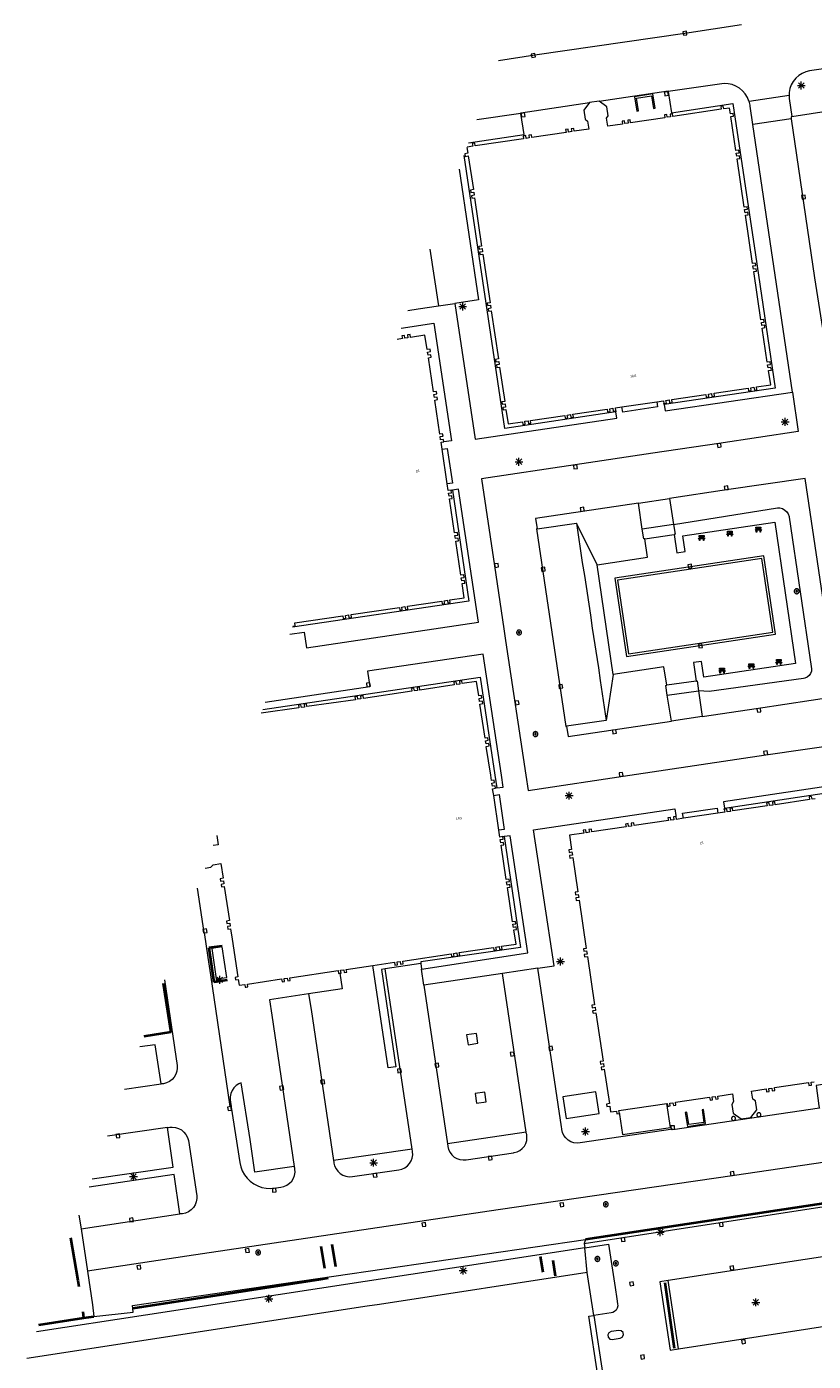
# Model space of a CAD drawing. Header units: metres. Extents: x 135779 to 137489, y 452643 to 455118.
# Tile 77 of 256: x 135882 to 135981, y 453326 to 453494. Entities that reach past the tile are written whole.
import ezdxf
from ezdxf.enums import TextEntityAlignment as Align

# ---------------------------------------------------------------- set-up
doc = ezdxf.new("R2010")
doc.units = ezdxf.units.M
doc.linetypes.add('DGN_Style_3', pattern=[78.572352, 56.123108, -22.449243])
doc.linetypes.add('DGN_Style_4', pattern=[89.853097, 44.898487, -22.449243, 0.056123, -22.449243])
for name, color, linetype, lineweight in [('KTop_BTD_Groenvoorziening', 62, 'Continuous', 13), ('KTop_NAR_Huisnummer (t)', 7, 'Continuous', 13), ('KTop_NAR_Huisnummer tijdelijk (t)', 7, 'Continuous', 13), ('KTop_OBW_Overig Plus', 1, 'Continuous', 13), ('KTop_OTD_Gesloten verharding', 15, 'Continuous', 13), ('KTop_PAL_Afsluitpaal', 222, 'Continuous', 13), ('KTop_PAL_Lichtmast', 40, 'Continuous', 13), ('KTop_PND_Grondvlaksituatie van BAG-pand [tachy]', 1, 'Continuous', 13), ('KTop_PND_Pandscheiding', 40, 'Continuous', 13), ('KTop_PUT_Inspectie- of rioolput', 15, 'Continuous', 13), ('KTop_PUT_Kolk', 15, 'Continuous', 13), ('KTop_SHD_Hek (l)', 15, 'DGN_Style_4', 40), ('KTop_SHD_Muur', 15, 'Continuous', 13), ('KTop_STM_Bank', 40, 'Continuous', 13), ('KTop_VGO_Haag (l)', 92, 'DGN_Style_3', 40), ('KTop_WGD_Parkeervlak', 251, 'Continuous', 13), ('KTop_WGD_Rijbaan_Lokale weg', 251, 'Continuous', 13), ('KTop_WGD_Rijbaan_Lokale weg_verkeersdrempel', 40, 'Continuous', 13), ('KTop_WGD_Voetpad', 251, 'Continuous', 13), ('KTop_WGD_Voetpad op trap', 251, 'Continuous', 13)]:
    doc.layers.add(name, color=color, linetype=linetype, lineweight=lineweight)
doc.styles.add('Style-ROVU', font='ROVU.shx')
doc.styles.add('Style-ROVUCURSIEF', font='ROVUCURSIEF.shx')

# ---------------------------------------------------------------- blocks, each defined once
blk = doc.blocks.new('PAL_Lichtmast')
at = {"layer": 'KTop_PAL_Lichtmast'}
for p, q in [((-0.35, -0.35), (0.35, 0.35)), ((0.35, -0.35), (-0.35, 0.35)), ((0, -0.5), (0, 0.5)), ((-0.5, 0), (0.5, 0))]:
    blk.add_line(p, q, dxfattribs=at)
blk = doc.blocks.new('PAL_Afsluitpaal')
at = {"layer": 'KTop_PAL_Afsluitpaal', "flags": 128}
blk.add_lwpolyline([(0.25, 0), (0.25, 0.03), (0.24, 0.05), (0.24, 0.08), (0.23, 0.1), (0.22, 0.13), (0.2, 0.15), (0.19, 0.17), (0.17, 0.19), (0.15, 0.2), (0.12, 0.22), (0.1, 0.23), (0.08, 0.24), (0.05, 0.24), (0.03, 0.25), (0, 0.25), (-0.03, 0.25), (-0.05, 0.24), (-0.08, 0.24), (-0.1, 0.23), (-0.13, 0.22), (-0.15, 0.2), (-0.17, 0.19), (-0.19, 0.17), (-0.2, 0.15), (-0.22, 0.12), (-0.23, 0.1), (-0.24, 0.08), (-0.24, 0.05), (-0.25, 0.03), (-0.25, 0), (-0.25, -0.03), (-0.24, -0.05), (-0.24, -0.08), (-0.23, -0.1), (-0.22, -0.13), (-0.2, -0.15), (-0.19, -0.17), (-0.17, -0.19), (-0.15, -0.2), (-0.12, -0.22), (-0.1, -0.23), (-0.08, -0.24), (-0.05, -0.24), (-0.03, -0.25), (0, -0.25), (0.03, -0.25), (0.05, -0.24), (0.08, -0.24), (0.1, -0.23), (0.13, -0.22), (0.15, -0.2), (0.17, -0.19), (0.19, -0.17), (0.2, -0.15), (0.22, -0.12), (0.23, -0.1), (0.24, -0.08), (0.24, -0.05), (0.25, -0.03), (0.25, 0)], dxfattribs=at)
blk = doc.blocks.new('PUT_Inspectie-_of_rioolput')
at = {"layer": 'KTop_PUT_Inspectie- of rioolput', "flags": 128}
for points in [[(0.31, 0), (0.31, 0.03), (0.3, 0.06), (0.29, 0.1), (0.28, 0.13), (0.27, 0.15), (0.25, 0.18), (0.23, 0.21), (0.21, 0.23), (0.18, 0.25), (0.15, 0.27), (0.13, 0.28), (0.1, 0.29), (0.06, 0.3), (0.03, 0.31), (0, 0.31), (-0.03, 0.31), (-0.06, 0.3), (-0.1, 0.29), (-0.13, 0.28), (-0.16, 0.27), (-0.18, 0.25), (-0.21, 0.23), (-0.23, 0.21), (-0.25, 0.18), (-0.27, 0.15), (-0.28, 0.13), (-0.29, 0.1), (-0.3, 0.06), (-0.31, 0.03), (-0.31, 0), (-0.31, -0.03), (-0.3, -0.06), (-0.29, -0.1), (-0.28, -0.13), (-0.27, -0.16), (-0.25, -0.18), (-0.23, -0.21), (-0.21, -0.23), (-0.18, -0.25), (-0.15, -0.27), (-0.13, -0.28), (-0.1, -0.29), (-0.06, -0.3), (-0.03, -0.31), (0, -0.31), (0.03, -0.31), (0.06, -0.3), (0.1, -0.29), (0.13, -0.28), (0.15, -0.27), (0.18, -0.25), (0.21, -0.23), (0.23, -0.21), (0.25, -0.18), (0.27, -0.15), (0.28, -0.13), (0.29, -0.1), (0.3, -0.06), (0.31, -0.03), (0.31, 0)], [(0.1, 0), (0.09, 0.01), (0.09, 0.02), (0.09, 0.03), (0.09, 0.04), (0.08, 0.05), (0.08, 0.06), (0.07, 0.06), (0.06, 0.07), (0.06, 0.08), (0.05, 0.08), (0.04, 0.09), (0.03, 0.09), (0.02, 0.09), (0.01, 0.09), (0, 0.09), (-0.01, 0.09), (-0.02, 0.09), (-0.03, 0.09), (-0.04, 0.09), (-0.05, 0.08), (-0.06, 0.08), (-0.06, 0.07), (-0.07, 0.06), (-0.08, 0.06), (-0.08, 0.05), (-0.09, 0.04), (-0.09, 0.03), (-0.09, 0.02), (-0.09, 0.01), (-0.09, 0), (-0.09, -0.01), (-0.09, -0.02), (-0.09, -0.03), (-0.09, -0.04), (-0.08, -0.05), (-0.08, -0.06), (-0.07, -0.06), (-0.06, -0.07), (-0.06, -0.08), (-0.05, -0.08), (-0.04, -0.09), (-0.03, -0.09), (-0.02, -0.09), (-0.01, -0.09), (0, -0.09), (0.01, -0.09), (0.02, -0.09), (0.03, -0.09), (0.04, -0.09), (0.05, -0.08), (0.06, -0.08), (0.06, -0.07), (0.07, -0.06), (0.08, -0.06), (0.08, -0.05), (0.09, -0.04), (0.09, -0.03), (0.09, -0.02), (0.09, -0.01), (0.1, 0)], [(0.04, 0), (0.03, 0), (0.03, 0.01), (0.03, 0.01), (0.03, 0.01), (0.03, 0.02), (0.03, 0.02), (0.03, 0.02), (0.02, 0.03), (0.02, 0.03), (0.02, 0.03), (0.01, 0.03), (0.01, 0.03), (0.01, 0.03), (0, 0.03), (0, 0.03), (0, 0.03), (-0.01, 0.03), (-0.01, 0.03), (-0.01, 0.03), (-0.02, 0.03), (-0.02, 0.03), (-0.02, 0.03), (-0.03, 0.02), (-0.03, 0.02), (-0.03, 0.02), (-0.03, 0.01), (-0.03, 0.01), (-0.03, 0.01), (-0.03, 0), (-0.03, 0), (-0.03, 0), (-0.03, -0.01), (-0.03, -0.01), (-0.03, -0.01), (-0.03, -0.02), (-0.03, -0.02), (-0.03, -0.02), (-0.02, -0.03), (-0.02, -0.03), (-0.02, -0.03), (-0.01, -0.03), (-0.01, -0.03), (-0.01, -0.03), (0, -0.03), (0, -0.03), (0, -0.03), (0.01, -0.03), (0.01, -0.03), (0.01, -0.03), (0.02, -0.03), (0.02, -0.03), (0.02, -0.03), (0.03, -0.02), (0.03, -0.02), (0.03, -0.02), (0.03, -0.01), (0.03, -0.01), (0.03, -0.01), (0.03, 0), (0.04, 0)], [(0.01, 0.02), (0.01, 0.02), (0.01, 0.02), (0, 0.02), (0, 0.02), (0, 0.02), (0, 0.02), (-0.01, 0.02), (-0.01, 0.02), (-0.01, 0.02), (-0.01, 0.02), (-0.01, 0.02), (-0.02, 0.02), (-0.02, 0.01), (-0.02, 0.01), (-0.02, 0.01), (-0.02, 0.01), (-0.02, 0.01), (-0.02, 0), (-0.02, 0), (-0.02, 0), (-0.02, 0), (-0.02, -0.01), (-0.02, -0.01), (-0.02, -0.01), (-0.02, -0.01), (-0.02, -0.01), (-0.02, -0.02), (-0.01, -0.02), (-0.01, -0.02), (-0.01, -0.02), (-0.01, -0.02), (-0.01, -0.02), (0, -0.02), (0, -0.02), (0, -0.02), (0, -0.02), (0.01, -0.02), (0.01, -0.02), (0.01, -0.02), (0.01, -0.02), (0.01, -0.02), (0.02, -0.02), (0.02, -0.01), (0.02, -0.01), (0.02, -0.01), (0.02, -0.01), (0.02, -0.01), (0.02, 0), (0.02, 0), (0.02, 0), (0.02, 0), (0.02, 0.01), (0.02, 0.01), (0.02, 0.01), (0.02, 0.01), (0.02, 0.01), (0.02, 0.02), (0.01, 0.02), (0.01, 0.02), (0.01, 0.02)]]:
    blk.add_lwpolyline(points, dxfattribs=at)
blk = doc.blocks.new('PUT_Kolk')
at = {"layer": 'KTop_PUT_Kolk', "flags": 128}
blk.add_lwpolyline([(0.22, -0.23), (0.22, 0.22), (-0.23, 0.22), (-0.23, -0.23), (0.22, -0.23)], dxfattribs=at)
blk = doc.blocks.new('STM_Bank')
at = {"layer": 'KTop_STM_Bank'}
for p, q in [((-0.42, -0.09), (-0.3, 0.02)), ((-0.3, 0.31), (0.3, 0.31)), ((-0.3, 0.14), (-0.3, 0.31)), ((-0.2, 0.14), (-0.3, 0.14)), ((-0.3, 0.02), (-0.2, 0.02)), ((-0.2, 0.02), (-0.2, 0.14)), ((0.16, 0.14), (-0.15, 0.14)), ((-0.15, 0.14), (-0.15, 0.02)), ((-0.15, 0.02), (0.16, 0.02)), ((0.16, 0.02), (0.16, 0.14)), ((0.3, 0.14), (0.2, 0.14)), ((0.2, 0.14), (0.2, 0.02)), ((0.2, 0.02), (0.3, 0.02)), ((0.3, 0.31), (0.3, 0.14)), ((0.3, 0.02), (0.42, -0.09)), ((-0.26, -0.09), (-0.42, -0.09)), ((-0.26, -0.31), (-0.26, -0.09)), ((-0.21, -0.31), (-0.26, -0.31)), ((0.22, -0.09), (-0.21, -0.09)), ((-0.21, -0.09), (-0.21, -0.31)), ((0.22, -0.31), (0.22, -0.09)), ((0.26, -0.31), (0.22, -0.31)), ((0.42, -0.09), (0.26, -0.09)), ((0.26, -0.09), (0.26, -0.31))]:
    blk.add_line(p, q, dxfattribs=at)

msp = doc.modelspace()

# ---------------------------------------------------------------- linework, layer by layer
at = {"layer": 'KTop_BTD_Groenvoorziening', "flags": 128}
for points in [[(135963.02, 453486.25), (135963.44, 453483.59), (135971.19, 453484.75), (135974.05, 453465.67), (135976.53, 453448.83), (135962.54, 453446.76)], [(135937.86, 453479.79), (135944.88, 453480.83), (135944.45, 453483.49)], [(135956.42, 453445.84), (135942.41, 453443.75), (135937.28, 453478.2)], [(135935.82, 453435.96), (135937.87, 453421.97), (135915.65, 453418.66)], [(135963.71, 453431.64), (135976.8, 453433.73), (135977.13, 453433.72), (135977.45, 453433.63), (135977.74, 453433.46), (135977.98, 453433.24), (135978.16, 453432.96), (135978.27, 453432.64), (135978.28, 453432.56), (135981.07, 453413.73), (135981.12, 453413.42), (135981.09, 453413.12), (135980.98, 453412.83), (135980.8, 453412.57), (135980.56, 453412.38), (135980.28, 453412.24), (135980.08, 453412.2), (135968.18, 453410.56), (135966.86, 453410.66)], [(135954.05, 453426.55), (135951.46, 453431.82)], [(135911.88, 453408.31), (135939.32, 453412.39), (135941.16, 453400), (135941.4, 453398.39)], [(135956.11, 453412.72), (135955.2, 453406.92)], [(135970.13, 453395.85), (135984.1, 453397.95), (135989.49, 453362.04), (135981.68, 453360.85), (135982.05, 453358.27), (135982.09, 453358.09)], [(135942.32, 453392.25), (135944.41, 453378.26), (135931.81, 453376.45), (135931.81, 453376.23)], [(135915.87, 453350.64), (135910.9, 453349.9), (135910.29, 453354.04), (135909.18, 453361.18), (135908.87, 453361.05), (135908.54, 453360.83), (135908.25, 453360.54), (135908.03, 453360.21), (135907.87, 453359.84), (135907.8, 453359.44), (135907.8, 453359.04), (135907.91, 453358.2)]]:
    msp.add_lwpolyline(points, dxfattribs=at)
at = {"layer": 'KTop_OBW_Overig Plus', "flags": 128}
msp.add_lwpolyline([(135906.02, 453374.3), (135907.34, 453374.48), (135906.79, 453378.34), (135905.47, 453378.15), (135906.02, 453374.3)], dxfattribs=at)
at = {"layer": 'KTop_OTD_Gesloten verharding', "flags": 128}
msp.add_lwpolyline([(135952.61, 453341.43), (135952.45, 453340.92)], dxfattribs=at)
at = {"layer": 'KTop_PND_Grondvlaksituatie van BAG-pand [tachy]', "flags": 128}
for points in [[(135953.12, 453484.88), (135952.4, 453483.9), (135952.56, 453482.79), (135952.86, 453482.52), (135953.02, 453481.52), (135951.17, 453481.25), (135951.12, 453481.6), (135950.8, 453481.56), (135950.86, 453481.2), (135950.46, 453481.14), (135950.41, 453481.5), (135950.09, 453481.45), (135950.14, 453481.1), (135945.83, 453480.45), (135945.78, 453480.81), (135945.46, 453480.76), (135945.51, 453480.41), (135945.12, 453480.35), (135945.06, 453480.71), (135944.9, 453480.68), (135944.75, 453480.66), (135944.8, 453480.3), (135938.69, 453479.4), (135938.64, 453479.75), (135938.32, 453479.71), (135938.37, 453479.35), (135937.66, 453479.24)], [(135954.34, 453485.03), (135953.12, 453484.88)], [(135962.49, 453446.89), (135962.81, 453446.94), (135962.75, 453447.29), (135963.15, 453447.35), (135963.2, 453447), (135963.52, 453447.04), (135963.47, 453447.4), (135967.79, 453448.04), (135967.84, 453447.69), (135968.16, 453447.73), (135968.11, 453448.09), (135968.5, 453448.15), (135968.55, 453447.79), (135968.87, 453447.84), (135968.82, 453448.2), (135973.13, 453448.84), (135973.18, 453448.48), (135973.5, 453448.53), (135973.45, 453448.89), (135973.84, 453448.94), (135973.9, 453448.59), (135974.21, 453448.64), (135974.16, 453448.99), (135975.96, 453449.26), (135975.68, 453451.07), (135976.04, 453451.12), (135975.99, 453451.44), (135975.63, 453451.39), (135975.57, 453451.78), (135975.93, 453451.84), (135975.88, 453452.15), (135975.53, 453452.1), (135974.89, 453456.41), (135975.24, 453456.47), (135975.2, 453456.78), (135974.84, 453456.73), (135974.78, 453457.13), (135975.14, 453457.18), (135975.09, 453457.5), (135974.73, 453457.44), (135973.83, 453463.54), (135974.18, 453463.59), (135974.14, 453463.91), (135973.78, 453463.85), (135973.72, 453464.25), (135974.08, 453464.3), (135974.03, 453464.62), (135973.67, 453464.57), (135972.77, 453470.65), (135973.13, 453470.7), (135973.08, 453471.02), (135972.73, 453470.97), (135972.67, 453471.36), (135973.02, 453471.41), (135972.98, 453471.73), (135972.62, 453471.68), (135971.72, 453477.77), (135972.07, 453477.82), (135972.03, 453478.14), (135971.67, 453478.09), (135971.61, 453478.48), (135971.97, 453478.54), (135971.92, 453478.85), (135971.57, 453478.8), (135970.93, 453483.12), (135971.28, 453483.17), (135971.24, 453483.49), (135970.88, 453483.44), (135970.77, 453484.18), (135970.03, 453484.07), (135969.98, 453484.42), (135969.66, 453484.38), (135969.71, 453484.02), (135963.63, 453483.11), (135963.58, 453483.47), (135963.46, 453483.45), (135963.26, 453483.42), (135963.32, 453483.07), (135962.92, 453483.01), (135962.87, 453483.36), (135962.55, 453483.32), (135962.61, 453482.96), (135958.29, 453482.32), (135958.24, 453482.67), (135957.92, 453482.63), (135957.98, 453482.27), (135957.58, 453482.21), (135957.53, 453482.57), (135957.21, 453482.52), (135957.27, 453482.16), (135955.43, 453481.89), (135955.24, 453482.88), (135955.45, 453483.19), (135955.29, 453484.33), (135954.34, 453485.03)], [(135937.65, 453479.21), (135937.76, 453478.47), (135937.38, 453478.41), (135937.43, 453478.08), (135937.81, 453478.13), (135938.46, 453473.88), (135938.1, 453473.83), (135938.14, 453473.52), (135938.5, 453473.56), (135938.55, 453473.17), (135938.2, 453473.11), (135938.25, 453472.8), (135938.6, 453472.85), (135939.5, 453466.76), (135939.15, 453466.7), (135939.2, 453466.39), (135939.55, 453466.44), (135939.61, 453466.05), (135939.25, 453465.99), (135939.3, 453465.68), (135939.66, 453465.73), (135940.56, 453459.62), (135940.21, 453459.57), (135940.25, 453459.26), (135940.61, 453459.31), (135940.67, 453458.91), (135940.31, 453458.86), (135940.36, 453458.54), (135940.71, 453458.6), (135941.62, 453452.52), (135941.26, 453452.47), (135941.31, 453452.15), (135941.66, 453452.21), (135941.72, 453451.81), (135941.37, 453451.76), (135941.41, 453451.44), (135941.77, 453451.49), (135942.41, 453447.17), (135942.05, 453447.11), (135942.1, 453446.8), (135942.45, 453446.85), (135942.51, 453446.45), (135942.16, 453446.4), (135942.2, 453446.09), (135942.56, 453446.14), (135942.83, 453444.34), (135944.64, 453444.6), (135944.69, 453444.25), (135945.01, 453444.29), (135944.95, 453444.65), (135945.35, 453444.71), (135945.4, 453444.35), (135945.72, 453444.4), (135945.67, 453444.76), (135949.99, 453445.4), (135950.04, 453445.04), (135950.36, 453445.09), (135950.3, 453445.44), (135950.7, 453445.5), (135950.75, 453445.15), (135951.07, 453445.19), (135951.02, 453445.55), (135955.34, 453446.19), (135955.39, 453445.84), (135955.71, 453445.88), (135955.65, 453446.24), (135956.05, 453446.3), (135956.1, 453445.94), (135956.42, 453445.99)], [(135934.74, 453442.06), (135934.69, 453442.37), (135934.33, 453442.32), (135934.27, 453442.72), (135934.63, 453442.77), (135934.58, 453443.09), (135934.22, 453443.03), (135933.58, 453447.33), (135933.94, 453447.39), (135933.89, 453447.7), (135933.54, 453447.65), (135933.48, 453448.04), (135933.83, 453448.1), (135933.79, 453448.41), (135933.43, 453448.36), (135932.79, 453452.68), (135933.14, 453452.73), (135933.1, 453453.05), (135932.74, 453453), (135932.68, 453453.39), (135933.04, 453453.44), (135932.99, 453453.76), (135932.63, 453453.7), (135932.35, 453455.51), (135930.53, 453455.24), (135930.48, 453455.6), (135930.16, 453455.55), (135930.21, 453455.19), (135929.82, 453455.13), (135929.77, 453455.49), (135929.45, 453455.44), (135929.5, 453455.09), (135928.85, 453454.99)], [(135957.2, 453446.46), (135961.59, 453447.12)], [(135961.59, 453447.12), (135962.44, 453447.25), (135962.49, 453446.89)], [(135956.42, 453445.99), (135956.37, 453446.34), (135957.2, 453446.46)], [(135934.51, 453441.12), (135934.38, 453442.01), (135934.74, 453442.06)], [(135935.16, 453436.75), (135934.51, 453441.12)], [(135935.64, 453435.96), (135935.28, 453435.91), (135935.16, 453436.75)], [(135915.7, 453418.82), (135915.97, 453418.85), (135915.92, 453419.21), (135922, 453420.12), (135922.05, 453419.76), (135922.37, 453419.81), (135922.31, 453420.16), (135922.71, 453420.22), (135922.76, 453419.87), (135923.08, 453419.91), (135923.03, 453420.27), (135929.12, 453421.17), (135929.17, 453420.82), (135929.49, 453420.86), (135929.44, 453421.22), (135929.83, 453421.28), (135929.88, 453420.92), (135930.2, 453420.97), (135930.15, 453421.33), (135934.47, 453421.97), (135934.52, 453421.61), (135934.84, 453421.66), (135934.79, 453422.02), (135935.18, 453422.07), (135935.24, 453421.72), (135935.55, 453421.77), (135935.5, 453422.12), (135937.31, 453422.39), (135937.04, 453424.2), (135937.39, 453424.25), (135937.35, 453424.57), (135936.99, 453424.52), (135936.93, 453424.91), (135937.29, 453424.96), (135937.24, 453425.28), (135936.88, 453425.23), (135936.24, 453429.54), (135936.59, 453429.59), (135936.55, 453429.91), (135936.19, 453429.86), (135936.13, 453430.25), (135936.49, 453430.3), (135936.44, 453430.62), (135936.08, 453430.57), (135935.44, 453434.88), (135935.79, 453434.93), (135935.75, 453435.25), (135935.39, 453435.19), (135935.33, 453435.59), (135935.69, 453435.64), (135935.64, 453435.96)], [(135941.25, 453398.35), (135941.2, 453398.67), (135940.85, 453398.61), (135940.79, 453399.01), (135941.14, 453399.06), (135941.1, 453399.38), (135940.74, 453399.33), (135940.64, 453400), (135940.09, 453403.64), (135940.45, 453403.69), (135940.4, 453404.01), (135940.05, 453403.96), (135939.99, 453404.35), (135940.34, 453404.4), (135940.3, 453404.72), (135939.94, 453404.67), (135939.29, 453408.98), (135939.65, 453409.03), (135939.6, 453409.35), (135939.25, 453409.3), (135939.19, 453409.69), (135939.54, 453409.75), (135939.5, 453410.06), (135939.14, 453410.01), (135938.87, 453411.82), (135937.06, 453411.55), (135937.01, 453411.9), (135936.69, 453411.86), (135936.75, 453411.5), (135936.35, 453411.44), (135936.3, 453411.8), (135935.98, 453411.75), (135936.03, 453411.39), (135931.72, 453410.75), (135931.67, 453411.11), (135931.36, 453411.06), (135931.41, 453410.7), (135931.01, 453410.64), (135930.96, 453411), (135930.64, 453410.95), (135930.7, 453410.6), (135924.6, 453409.68), (135924.55, 453410.04), (135924.23, 453409.99), (135924.28, 453409.63), (135923.89, 453409.58), (135923.83, 453409.93), (135923.52, 453409.89), (135923.57, 453409.53), (135917.47, 453408.65), (135917.42, 453409.01), (135917.1, 453408.96), (135917.15, 453408.6), (135916.76, 453408.55), (135916.71, 453408.9), (135916.39, 453408.86), (135916.44, 453408.5), (135911.71, 453407.82)], [(135941.02, 453397.44), (135940.89, 453398.3), (135941.25, 453398.35)], [(135941.68, 453393.05), (135941.02, 453397.44)], [(135981.57, 453397.03), (135981.17, 453396.97), (135981.12, 453397.33), (135980.8, 453397.28), (135980.85, 453396.92), (135976.54, 453396.28), (135976.48, 453396.64), (135976.17, 453396.59), (135976.22, 453396.24), (135975.82, 453396.18), (135975.77, 453396.53), (135975.45, 453396.49), (135975.51, 453396.13), (135971.19, 453395.49), (135971.14, 453395.85), (135970.82, 453395.8), (135970.87, 453395.44), (135970.48, 453395.38), (135970.43, 453395.74), (135970.11, 453395.69)], [(135963.99, 453394.79), (135963.7, 453394.74), (135963.76, 453394.39), (135963.36, 453394.33), (135963.31, 453394.68), (135962.99, 453394.64), (135963.05, 453394.28), (135958.74, 453393.64), (135958.69, 453393.99), (135958.37, 453393.95), (135958.42, 453393.59), (135958.03, 453393.53), (135957.97, 453393.89), (135957.66, 453393.84), (135957.71, 453393.49), (135953.4, 453392.84), (135953.35, 453393.2), (135953.04, 453393.15), (135953.09, 453392.8), (135952.69, 453392.74), (135952.64, 453393.09), (135952.32, 453393.05), (135952.38, 453392.69), (135950.57, 453392.42), (135950.84, 453390.63), (135950.49, 453390.58), (135950.54, 453390.26), (135950.89, 453390.32), (135950.95, 453389.92), (135950.6, 453389.87), (135950.64, 453389.55), (135951, 453389.6), (135951.64, 453385.28), (135951.28, 453385.23), (135951.33, 453384.91), (135951.69, 453384.96), (135951.74, 453384.57), (135951.39, 453384.51), (135951.44, 453384.2), (135951.79, 453384.25), (135952.69, 453378.15), (135952.34, 453378.1), (135952.38, 453377.78), (135952.74, 453377.84), (135952.8, 453377.44), (135952.44, 453377.39), (135952.49, 453377.07), (135952.85, 453377.12), (135953.75, 453371.04), (135953.4, 453370.98), (135953.45, 453370.67), (135953.8, 453370.72), (135953.86, 453370.33), (135953.5, 453370.27), (135953.55, 453369.96), (135953.91, 453370.01), (135954.81, 453363.92), (135954.46, 453363.87), (135954.51, 453363.55), (135954.86, 453363.61), (135954.92, 453363.21), (135954.57, 453363.16), (135954.61, 453362.84), (135954.97, 453362.9), (135955.61, 453358.57), (135955.26, 453358.51), (135955.31, 453358.2), (135955.66, 453358.25), (135955.77, 453357.52), (135956.5, 453357.63), (135956.55, 453357.27), (135956.87, 453357.32)], [(135964.94, 453394.56), (135964.07, 453394.43), (135964.02, 453394.79), (135963.99, 453394.79)], [(135969.3, 453395.21), (135964.94, 453394.56)], [(135970.11, 453395.69), (135970.16, 453395.34), (135969.3, 453395.21)], [(135942.16, 453392.25), (135941.81, 453392.19), (135941.68, 453393.05)], [(135906.1, 453392.38), (135906.27, 453391.22), (135905.64, 453391.13)], [(135925.77, 453375.99), (135928.52, 453376.4), (135928.57, 453376.04), (135928.89, 453376.09), (135928.83, 453376.44), (135929.23, 453376.5), (135929.28, 453376.15), (135929.6, 453376.19), (135929.55, 453376.55), (135935.65, 453377.47), (135935.71, 453377.11), (135936.02, 453377.16), (135935.97, 453377.52), (135936.37, 453377.58), (135936.42, 453377.22), (135936.74, 453377.27), (135936.68, 453377.62), (135940.99, 453378.27), (135941.04, 453377.92), (135941.36, 453377.96), (135941.31, 453378.32), (135941.7, 453378.38), (135941.76, 453378.02), (135942.07, 453378.07), (135942.02, 453378.43), (135943.84, 453378.7), (135943.56, 453380.47), (135943.91, 453380.53), (135943.86, 453380.85), (135943.51, 453380.79), (135943.45, 453381.19), (135943.8, 453381.24), (135943.76, 453381.56), (135943.4, 453381.51), (135942.76, 453385.82), (135943.11, 453385.87), (135943.07, 453386.19), (135942.71, 453386.14), (135942.65, 453386.53), (135943.01, 453386.59), (135942.96, 453386.9), (135942.6, 453386.85), (135941.96, 453391.16), (135942.31, 453391.22), (135942.27, 453391.53), (135941.91, 453391.48), (135941.85, 453391.88), (135942.21, 453391.93), (135942.16, 453392.25)], [(135904.61, 453388.28), (135905.36, 453388.4), (135905.63, 453388.7), (135906.61, 453388.85), (135906.89, 453386.99), (135906.53, 453386.93), (135906.58, 453386.62), (135906.93, 453386.67), (135906.99, 453386.28), (135906.64, 453386.22), (135906.68, 453385.91), (135907.04, 453385.96), (135907.68, 453381.65), (135907.33, 453381.6), (135907.37, 453381.29), (135907.73, 453381.34), (135907.79, 453380.94), (135907.43, 453380.89), (135907.48, 453380.58), (135907.84, 453380.63), (135908.04, 453379.31), (135908.74, 453374.54), (135908.39, 453374.48), (135908.44, 453374.17), (135908.79, 453374.22), (135908.9, 453373.49), (135909.63, 453373.6), (135909.68, 453373.24), (135909.78, 453373.26), (135910, 453373.29), (135909.95, 453373.65), (135914.27, 453374.29), (135914.32, 453373.93), (135914.64, 453373.98), (135914.59, 453374.33), (135914.98, 453374.39), (135915.04, 453374.04), (135915.35, 453374.08), (135915.3, 453374.44), (135921.39, 453375.34), (135921.45, 453374.98), (135921.62, 453375.01)], [(135921.62, 453375.01), (135921.76, 453375.03), (135921.71, 453375.39), (135922.11, 453375.45), (135922.16, 453375.09), (135922.48, 453375.14), (135922.42, 453375.49), (135925.77, 453375.99)], [(135962.85, 453358.57), (135962.92, 453358.58), (135962.97, 453358.22), (135963.12, 453358.24), (135963.29, 453358.27), (135963.23, 453358.63), (135963.63, 453358.68), (135963.68, 453358.33), (135964, 453358.38), (135963.94, 453358.73), (135968.25, 453359.37), (135968.31, 453359.01), (135968.62, 453359.06), (135968.57, 453359.42), (135968.97, 453359.48), (135969.02, 453359.12), (135969.33, 453359.17), (135969.28, 453359.52), (135971.15, 453359.8), (135971.28, 453358.81), (135971.07, 453358.47), (135971.23, 453357.36), (135972.25, 453356.63), (135973.45, 453356.8), (135974.2, 453357.79), (135974.04, 453358.9), (135973.72, 453359.12), (135973.55, 453360.15), (135975.39, 453360.42), (135975.44, 453360.07), (135975.76, 453360.11), (135975.71, 453360.47), (135976.1, 453360.53), (135976.15, 453360.17), (135976.47, 453360.22), (135976.42, 453360.58), (135980.73, 453361.22), (135980.78, 453360.86), (135981.1, 453360.91), (135981.05, 453361.26), (135981.44, 453361.32)], [(135949.72, 453359.4), (135950.14, 453356.67), (135954.34, 453357.3), (135953.92, 453360.03), (135949.72, 453359.4)], [(135956.87, 453357.32), (135956.89, 453357.17), (135957.27, 453354.65), (135963.3, 453355.54), (135962.85, 453358.57)], [(135952.81, 453337.25), (135926.6, 453333.22), (135925.08, 453332.99), (135882.12, 453326.39)], [(135953.64, 453331.83), (135952.81, 453337.25)], [(135954.78, 453324.36), (135954.14, 453324.25), (135953, 453331.73), (135953.64, 453331.83)]]:
    msp.add_lwpolyline(points, dxfattribs=at)
at = {"layer": 'KTop_PND_Pandscheiding', "flags": 128}
msp.add_lwpolyline([(135956.87, 453357.32), (135956.82, 453357.68), (135962.85, 453358.57)], dxfattribs=at)
at = {"layer": 'KTop_SHD_Hek (l)', "flags": 128}
for points in [[(135906.78, 453378.44), (135905.11, 453378.2)], [(135905.11, 453378.2), (135905.72, 453373.88)], [(135899.33, 453373.76), (135900.29, 453367.56), (135896.89, 453367.05)], [(135907.39, 453374.12), (135905.72, 453373.88)], [(136077.33, 453359.75), (136069.89, 453358.6), (136045.92, 453355.06), (136007.53, 453349.34), (136005.1, 453349.36), (136000.31, 453348.64), (135995.52, 453347.93), (135990.74, 453347.18), (135952.61, 453341.43)], [(135887.65, 453341.63), (135888.56, 453336.25), (135888.69, 453335.51)], [(135921.11, 453337.97), (135920.65, 453340.78)], [(135919.73, 453337.74), (135919.27, 453340.55)], [(135946.9, 453339.28), (135947.2, 453337.3)], [(135948.46, 453338.81), (135948.76, 453336.83)], [(135919.19, 453336.37), (135895.49, 453332.73)], [(135920.15, 453336.52), (135919.19, 453336.37)], [(135889.34, 453331.53), (135889.22, 453332.28)], [(135883.66, 453330.64), (135889.34, 453331.53)], [(135889.34, 453331.53), (135890.57, 453331.72)]]:
    msp.add_lwpolyline(points, dxfattribs=at)
at = {"layer": 'KTop_SHD_Muur', "flags": 128}
for points in [[(135961.08, 453485.95), (135958.8, 453485.58), (135959.07, 453483.77), (135959.27, 453483.81), (135959.02, 453485.42), (135960.92, 453485.73), (135961.18, 453484.12), (135961.38, 453484.16), (135961.08, 453485.95)], [(135957.78, 453414.98), (135976.57, 453417.78), (135975.1, 453427.68), (135956.3, 453424.87), (135957.78, 453414.98)], [(135958.04, 453415.32), (135976.23, 453418.04), (135974.84, 453427.34), (135956.64, 453424.61), (135958.04, 453415.32)], [(135965.37, 453357.47), (135965.17, 453357.43), (135965.46, 453355.69), (135967.74, 453356.04), (135967.5, 453357.82), (135967.3, 453357.8), (135967.52, 453356.2), (135965.62, 453355.91), (135965.37, 453357.47)]]:
    msp.add_lwpolyline(points, dxfattribs=at)
at = {"layer": 'KTop_VGO_Haag (l)', "flags": 128}
msp.add_lwpolyline([(135962.59, 453336.01), (135963.78, 453327.69)], dxfattribs=at)
at = {"layer": 'KTop_WGD_Parkeervlak', "flags": 128}
for points in [[(135978.62, 453483.09), (135983.51, 453483.86), (135986.46, 453463.81), (135988.69, 453448.86), (135983.8, 453448.11)], [(135936.65, 453476.45), (135939.09, 453459.96), (135936.13, 453459.51)], [(135946.49, 453431.09), (135951.46, 453431.82)], [(135951.46, 453431.82), (135952.2, 453426.82), (135952.46, 453425.19), (135953.21, 453420.19), (135953.46, 453418.54), (135954.22, 453413.54), (135954.45, 453411.93), (135955.2, 453406.92)], [(135955.2, 453406.92), (135950.21, 453406.17)], [(135921.62, 453375.01), (135921.92, 453373.05), (135917.68, 453372.41)], [(135927.32, 453375.57), (135926.85, 453375.5), (135928.66, 453363.22), (135927.71, 453363.09), (135925.77, 453375.99)], [(135899.06, 453361.05), (135898.32, 453365.98), (135896.4, 453365.71)], [(135937.78, 453365.99), (135939.02, 453366.18), (135938.83, 453367.42), (135937.59, 453367.23), (135937.78, 453365.99)], [(135938.68, 453359.84), (135938.86, 453358.62), (135940.09, 453358.79), (135939.91, 453360.01), (135938.68, 453359.84)], [(136077.82, 453359.71), (136077.36, 453359.76), (136077.33, 453359.75), (136069.89, 453358.6), (136045.92, 453355.06), (136007.53, 453349.34), (136005.1, 453349.36), (136000.31, 453348.64), (135995.52, 453347.93), (135990.74, 453347.18), (135952.61, 453341.43)], [(135890.36, 453349.07), (135900.57, 453350.56), (135899.86, 453355.55)], [(135945.12, 453354.96), (135935.2, 453353.47)], [(135930.73, 453352.83), (135920.83, 453351.38)], [(135901.43, 453344.64), (135900.71, 453349.63), (135889.99, 453348.04)], [(135888.7, 453344.51), (135888.97, 453342.76)], [(135889.77, 453337.44), (135890.41, 453333.17), (135890.57, 453331.72), (135895.55, 453332.26), (135895.49, 453332.73), (135895.44, 453333.11), (135952.61, 453341.43)], [(135964.34, 453327.61), (135963.03, 453336.23)]]:
    msp.add_lwpolyline(points, dxfattribs=at)
at = {"layer": 'KTop_WGD_Rijbaan_Lokale weg', "flags": 128}
for points in [[(135941.63, 453490.17), (135946.22, 453490.87), (135965.12, 453493.64), (135972.29, 453494.71)], [(135982.6, 453489.13), (135980.86, 453488.88), (135980.38, 453488.75), (135979.92, 453488.54), (135979.5, 453488.27), (135979.12, 453487.93), (135978.81, 453487.54), (135978.56, 453487.1), (135978.39, 453486.63), (135978.29, 453486.13), (135978.28, 453485.82)], [(135973.23, 453485.04), (135973.22, 453485.05), (135973.02, 453485.52), (135972.75, 453485.96), (135972.41, 453486.34), (135972.01, 453486.68), (135971.57, 453486.94), (135971.1, 453487.13), (135970.59, 453487.25), (135970.08, 453487.29), (135963.02, 453486.25)], [(135954.34, 453485.03), (135963.01, 453486.36), (135963.02, 453486.25)], [(135973.23, 453485.04), (135978.28, 453485.82)], [(135944.45, 453483.49), (135944.43, 453483.59), (135953.12, 453484.88)], [(135944.45, 453483.49), (135938.9, 453482.67)], [(135978.56, 453482.81), (135973.72, 453482.09)], [(135978.56, 453482.81), (135981.5, 453462.76), (135983.8, 453448.11)], [(135978.72, 453448.34), (135973.72, 453482.09)], [(135932.98, 453466.36), (135934.05, 453459.21)], [(135930.17, 453458.63), (135931.49, 453458.83), (135934.05, 453459.21)], [(135978.72, 453448.34), (135979.44, 453443.36), (135969.43, 453441.86), (135961.09, 453440.63), (135951.29, 453439.15), (135939.48, 453437.39), (135941.13, 453426.43), (135942.3, 453418.45), (135942.52, 453417), (135945.06, 453400), (135945.35, 453398.08), (135958.21, 453400), (135975.36, 453402.56), (135985.28, 453404), (135985.87, 453400), (135986.02, 453399.02)], [(135967.33, 453407.4), (135974.42, 453408.44), (135984.39, 453409.97), (135980.31, 453437.44), (135970.39, 453435.99), (135963.2, 453434.9)], [(135959.3, 453434.33), (135952.22, 453433.29), (135946.29, 453432.37), (135946.49, 453431.09)], [(135959.3, 453434.33), (135963.2, 453434.9)], [(135946.49, 453431.09), (135946.4, 453431.07), (135950.11, 453406.15), (135950.21, 453406.17)], [(135950.21, 453406.17), (135950.41, 453404.87), (135963.43, 453406.8)], [(135967.33, 453407.4), (135963.43, 453406.8)], [(135907.91, 453358.2), (135907.79, 453358.18), (135905.33, 453374.81), (135905.01, 453376.99), (135904.54, 453380.17), (135904.5, 453380.16), (135903.68, 453385.73)], [(135931.81, 453376.23), (135927.32, 453375.57)], [(135931.81, 453376.23), (135931.91, 453375.54)], [(135930.73, 453352.83), (135927.32, 453375.57)], [(135932.2, 453373.52), (135931.91, 453375.54)], [(135946.58, 453375.65), (135942.12, 453374.99)], [(135945.12, 453354.96), (135942.12, 453374.99)], [(135982.09, 453358.09), (135982.13, 453357.99), (135963.63, 453355.26), (135963.62, 453355.36), (135951.93, 453353.61), (135951.53, 453353.58), (135951.14, 453353.63), (135950.76, 453353.76), (135950.41, 453353.96), (135950.11, 453354.23), (135949.87, 453354.55), (135949.7, 453354.91), (135949.6, 453355.3), (135949.6, 453355.38), (135949.58, 453355.62), (135946.58, 453375.65)], [(135899.48, 453374.17), (135901.09, 453363.39), (135901.11, 453363.05), (135901.06, 453362.64), (135900.92, 453362.26), (135900.72, 453361.91), (135900.45, 453361.6), (135900.13, 453361.35), (135899.76, 453361.17), (135899.37, 453361.07), (135899.21, 453361.06), (135899.06, 453361.05)], [(135932.2, 453373.52), (135935.2, 453353.47)], [(135917.68, 453372.41), (135912.73, 453371.67), (135913.03, 453369.71), (135915.87, 453350.64)], [(135917.68, 453372.41), (135917.98, 453370.44), (135920.83, 453351.38)], [(135894.47, 453360.37), (135899.06, 453361.05)], [(135907.91, 453358.2), (135907.92, 453358.13), (135908.98, 453351.13), (135909.11, 453350.59), (135909.31, 453350.07), (135909.58, 453349.59), (135909.92, 453349.15), (135910.32, 453348.76), (135910.77, 453348.44), (135911.26, 453348.18), (135911.79, 453348), (135912.33, 453347.89), (135912.89, 453347.86), (135913.35, 453347.9), (135914.18, 453348.03), (135914.57, 453348.12), (135914.94, 453348.28), (135915.27, 453348.51), (135915.54, 453348.8), (135915.76, 453349.14), (135915.9, 453349.51), (135915.96, 453349.91), (135915.94, 453350.31), (135915.92, 453350.43), (135915.87, 453350.64)], [(136007.76, 453354.87), (136000, 453353.72), (135971.4, 453349.51), (135941.58, 453345.16), (135902.32, 453339.33), (135889.77, 453337.44)], [(135899.86, 453355.55), (135892.31, 453354.44)], [(135899.86, 453355.55), (135900.02, 453355.57), (135900.17, 453355.59), (135900.47, 453355.61), (135900.88, 453355.56), (135901.27, 453355.44), (135901.63, 453355.24), (135901.94, 453354.98), (135902.2, 453354.66), (135902.39, 453354.29), (135902.51, 453353.9), (135903.58, 453346.92), (135903.58, 453346.58), (135903.51, 453346.18), (135903.36, 453345.8), (135903.14, 453345.46), (135902.86, 453345.16), (135902.52, 453344.93), (135902.15, 453344.76), (135901.75, 453344.67), (135901.54, 453344.65), (135901.43, 453344.64)], [(135935.2, 453353.47), (135935.23, 453353.21), (135935.24, 453353.15), (135935.34, 453352.76), (135935.51, 453352.4), (135935.74, 453352.09), (135936.04, 453351.82), (135936.39, 453351.62), (135936.76, 453351.5), (135937.16, 453351.45), (135937.55, 453351.48), (135943.51, 453352.37), (135943.6, 453352.38), (135943.97, 453352.47), (135944.32, 453352.64), (135944.63, 453352.88), (135944.89, 453353.18), (135945.07, 453353.52), (135945.19, 453353.89), (135945.22, 453354.27), (135945.18, 453354.66), (135945.16, 453354.76), (135945.12, 453354.96)], [(135920.83, 453351.38), (135920.86, 453351.18), (135920.87, 453351.05), (135920.96, 453350.71), (135921.13, 453350.34), (135921.37, 453350.02), (135921.66, 453349.74), (135922.01, 453349.54), (135922.39, 453349.4), (135922.79, 453349.34), (135923.19, 453349.36), (135929.07, 453350.23), (135929.45, 453350.31), (135929.81, 453350.47), (135930.14, 453350.7), (135930.4, 453350.99), (135930.61, 453351.33), (135930.74, 453351.7), (135930.8, 453352.09), (135930.77, 453352.48), (135930.76, 453352.56), (135930.73, 453352.83)], [(135952.45, 453340.92), (135963.32, 453342.6), (135987.06, 453346.25), (135997.32, 453347.83)], [(135888.97, 453342.76), (135901.43, 453344.64)], [(135888.97, 453342.76), (135889.77, 453337.44)], [(135952.45, 453340.92), (135952.5, 453340.38)], [(135952.5, 453340.38), (135955.48, 453340.84), (135956.36, 453335.36), (135956.54, 453333.95), (135956.65, 453333.32), (135956.67, 453333.04), (135956.61, 453332.77), (135956.47, 453332.52), (135956.27, 453332.33), (135956.03, 453332.2), (135955.85, 453332.16), (135953.64, 453331.83)], [(135986.07, 453339.77), (135963.03, 453336.23)], [(135963.03, 453336.23), (135961.96, 453336.06), (135963.28, 453327.45), (135964.34, 453327.61)], [(135953.64, 453331.83), (135954.78, 453324.36)], [(135964.34, 453327.61), (135987.4, 453331.18)], [(135955.82, 453329.8), (135955.54, 453329.66), (135955.4, 453329.39), (135955.45, 453329.08), (135955.67, 453328.86), (135955.97, 453328.81), (135956.97, 453328.95), (135957.24, 453329.1), (135957.38, 453329.37), (135957.33, 453329.68), (135957.11, 453329.9), (135956.81, 453329.95), (135955.82, 453329.8)]]:
    msp.add_lwpolyline(points, dxfattribs=at)
at = {"layer": 'KTop_WGD_Rijbaan_Lokale weg_verkeersdrempel', "flags": 128}
for points in [[(135978.28, 453485.82), (135978.27, 453485.63), (135978.29, 453485.4), (135978.62, 453483.09)], [(135973.72, 453482.09), (135973.37, 453484.43), (135973.35, 453484.55), (135973.23, 453485.04)], [(135978.62, 453483.09), (135978.52, 453483.07), (135978.56, 453482.81)]]:
    msp.add_lwpolyline(points, dxfattribs=at)
at = {"layer": 'KTop_WGD_Voetpad', "flags": 128}
for points in [[(135934.05, 453459.21), (135936.13, 453459.51)], [(135936.13, 453459.51), (135938.7, 453442.38), (135956.54, 453445.04), (135956.42, 453445.84)], [(135929.36, 453456.4), (135933.49, 453457.02), (135935.68, 453442.2), (135934.74, 453442.06)], [(135961.59, 453447.12), (135961.68, 453446.49), (135957.3, 453445.82), (135957.2, 453446.46)], [(135962.54, 453446.76), (135962.49, 453446.89)], [(135962.54, 453446.76), (135962.64, 453445.96), (135978.72, 453448.34)], [(135956.42, 453445.99), (135956.42, 453445.84)], [(135934.51, 453441.12), (135935.14, 453441.22), (135935.83, 453436.85), (135935.16, 453436.75)], [(135915.32, 453417.78), (135917.11, 453418.04), (135917.41, 453416.05), (135939.1, 453419.3), (135936.59, 453436.07), (135935.82, 453435.96)], [(135935.64, 453435.96), (135935.82, 453435.96)], [(135959.76, 453431.05), (135959.3, 453434.33)], [(135963.2, 453434.9), (135963.71, 453431.64)], [(135963.71, 453431.64), (135959.76, 453431.05)], [(135963.77, 453430.38), (135964.13, 453428.07), (135965.16, 453428.23), (135964.86, 453430.2), (135976.48, 453431.93), (135979.1, 453414.11), (135967.51, 453412.37), (135967.22, 453414.36), (135966.22, 453414.21), (135966.55, 453411.88)], [(135960.07, 453429.83), (135963.77, 453430.38)], [(135954.05, 453426.55), (135960.42, 453427.5), (135960.07, 453429.83)], [(135956.11, 453412.72), (135954.05, 453426.55)], [(135941.4, 453398.39), (135942.21, 453398.49), (135941.99, 453400), (135939.7, 453415.27), (135925.1, 453413.11), (135925.4, 453411.14), (135912.2, 453409.18)], [(135962.84, 453411.35), (135962.49, 453413.66), (135956.11, 453412.72)], [(135966.55, 453411.88), (135962.84, 453411.35)], [(135962.9, 453410.09), (135966.86, 453410.66)], [(135963.43, 453406.8), (135962.9, 453410.09)], [(135966.86, 453410.66), (135967.33, 453407.4)], [(135941.4, 453398.39), (135941.25, 453398.35)], [(135986.02, 453399.02), (135970, 453396.66), (135970.13, 453395.85)], [(135941.02, 453397.44), (135941.69, 453397.55), (135942.34, 453393.16), (135941.68, 453393.05)], [(135946.58, 453375.65), (135948.63, 453375.96), (135946.05, 453393.11), (135963.88, 453395.75), (135963.99, 453394.93), (135963.99, 453394.79)], [(135964.94, 453394.56), (135964.84, 453395.22), (135969.22, 453395.86), (135969.3, 453395.21)], [(135970.11, 453395.69), (135970.13, 453395.85)], [(135931.91, 453375.54), (135945.34, 453377.59), (135943.1, 453392.37), (135942.32, 453392.25)], [(135942.16, 453392.25), (135942.32, 453392.25)], [(135942.12, 453374.99), (135932.2, 453373.52)], [(135952.5, 453340.38), (135897.11, 453331.87), (135883.34, 453329.76)], [(135952.81, 453337.25), (135952.5, 453340.38)]]:
    msp.add_lwpolyline(points, dxfattribs=at)
at = {"layer": 'KTop_WGD_Voetpad op trap', "flags": 128}
for points in [[(135963.71, 453431.64), (135963.89, 453430.4), (135963.77, 453430.38)], [(135960.07, 453429.83), (135959.94, 453429.81), (135959.76, 453431.05)], [(135966.55, 453411.88), (135966.67, 453411.9), (135966.86, 453410.66)], [(135962.9, 453410.09), (135962.72, 453411.33), (135962.84, 453411.35)]]:
    msp.add_lwpolyline(points, dxfattribs=at)

# ---------------------------------------------------------------- block references
at = {"layer": 'KTop_PAL_Afsluitpaal'}
for p in [(135971.27, 453356.69), (135974.47, 453357.16)]:
    msp.add_blockref('PAL_Afsluitpaal', p, dxfattribs=at)
at = {"layer": 'KTop_PAL_Lichtmast'}
for p in [(135979.82, 453487.02), (135937.11, 453459.14), (135977.77, 453444.57), (135944.21, 453439.55), (135950.53, 453397.42), (135949.43, 453376.5), (135906.47, 453374.18), (135952.6, 453355.03), (135925.88, 453351.11), (135895.58, 453349.36), (135962.03, 453342.36), (135937.18, 453337.5), (135912.67, 453333.95), (135974.08, 453333.49)]:
    msp.add_blockref('PAL_Lichtmast', p, dxfattribs=at)
at = {"layer": 'KTop_PUT_Inspectie- of rioolput'}
for p, rotation in [((135979.24, 453423.21), 188.3640348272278), ((135944.22, 453418.01), 188.6273531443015), ((135946.29, 453405.19), 188.507197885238), ((135955.16, 453345.86), 98.2994966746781), ((135911.31, 453339.78), 98.44653761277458), ((135954.1, 453338.97), 185.5819243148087), ((135956.43, 453338.41), 189.1008769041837)]:
    msp.add_blockref('PUT_Inspectie-_of_rioolput', p, dxfattribs=dict(at, rotation=rotation))
at = {"layer": 'KTop_PUT_Kolk'}
for p, rotation in [((135965.13, 453493.62), 98.48544472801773), ((135946.01, 453490.81), 98.62521542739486), ((135962.8, 453485.99), 98.72133094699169), ((135944.73, 453483.31), 98.44369492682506), ((135980.11, 453472.94), 188.3476215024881), ((135969.47, 453441.62), 98.38961845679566), ((135951.33, 453438.91), 98.47619369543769), ((135970.36, 453436.24), 278.3103407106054), ((135952.19, 453433.54), 278.356566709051), ((135941.38, 453426.47), 188.3410800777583), ((135965.78, 453426.36), 278.5048300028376), ((135947.26, 453425.97), 188.4677945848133), ((135967.09, 453416.31), 98.48364651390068), ((135925.22, 453411.41), 8.65872124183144), ((135949.47, 453411.2), 188.4677945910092), ((135943.96, 453409.14), 188.5071978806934), ((135974.46, 453408.2), 98.34494638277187), ((135956.25, 453405.48), 98.43175350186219), ((135975.33, 453402.81), 278.2594379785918), ((135957.1, 453400.1), 278.4904405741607), ((135904.6, 453380.35), 188.3796142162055), ((135943.36, 453364.82), 8.509364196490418), ((135948.21, 453365.54), 188.5085271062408), ((135929.14, 453362.72), 8.521277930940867), ((135933.85, 453363.4), 188.5098037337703), ((135919.44, 453361.29), 188.5215050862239), ((135914.28, 453360.54), 8.489031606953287), ((135907.7, 453357.94), 8.620013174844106), ((135893.61, 453354.49), 98.39380598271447), ((135963.61, 453355.53), 274.3222770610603), ((135940.57, 453351.69), 98.49315453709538), ((135926.04, 453349.54), 98.41637438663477), ((135971.11, 453349.72), 278.2994966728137), ((135913.34, 453347.66), 94.80451614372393), ((135949.62, 453345.81), 98.29949667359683), ((135895.34, 453343.88), 278.5588597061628), ((135932.21, 453343.3), 98.44653761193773), ((135969.71, 453343.3), 98.74471150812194), ((135957.33, 453341.41), 98.77785524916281), ((135909.94, 453340.03), 98.44653761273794), ((135896.26, 453337.92), 98.55709854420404), ((135971.07, 453337.83), 278.7267234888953), ((135958.42, 453335.82), 189.1008769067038), ((135972.55, 453328.51), 278.7933951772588), ((135959.8, 453326.6), 8.687514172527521)]:
    msp.add_blockref('PUT_Kolk', p, dxfattribs=dict(at, rotation=rotation))
at = {"layer": 'KTop_STM_Bank'}
for p in [(135967.25, 453429.93), (135970.81, 453430.46), (135974.4, 453430.99), (135969.82, 453413.2), (135973.52, 453413.76), (135976.98, 453414.28)]:
    msp.add_blockref('STM_Bank', p, dxfattribs=at)

# ---------------------------------------------------------------- texts
at = {"layer": 'KTop_NAR_Huisnummer (t)', "style": 'Style-ROVU'}
for s, rotation, p in [('16G', 8.5, (135959.01, 453450.43)), ('16', 8.4, (135931.64, 453438.42))]:
    msp.add_text(s, height=0.3, rotation=rotation, dxfattribs=at).set_placement(p, align=Align.MIDDLE_RIGHT)
at = {"layer": 'KTop_NAR_Huisnummer tijdelijk (t)', "style": 'Style-ROVUCURSIEF'}
for s, p in [('15G', (135936.26, 453394.48)), ('15', (135967.01, 453391.41))]:
    msp.add_text(s, height=0.3, rotation=7.8, dxfattribs=at).set_placement(p, align=Align.MIDDLE_LEFT)

doc.saveas('drawing.dxf')
